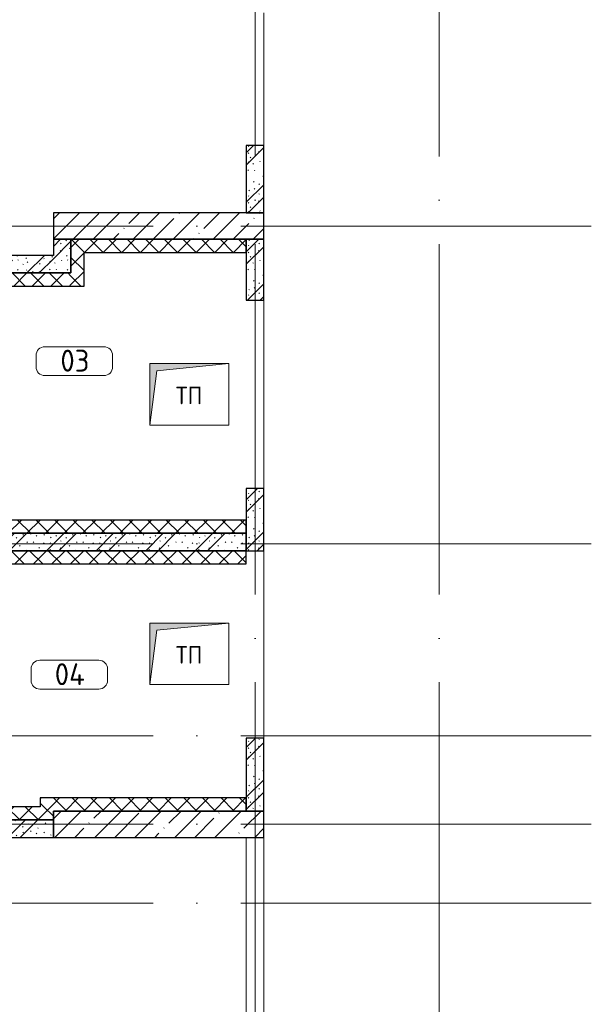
# Model space of a CAD drawing. Header units: millimetres. Extents: x -30540 to 175469, y -11730 to 122288.
# Tile 70 of 119: x 105220 to 111742, y 10195 to 21430. Entities that reach past the tile are written whole.
import ezdxf

# ---------------------------------------------------------------- set-up
doc = ezdxf.new("R2010")
doc.units = ezdxf.units.MM
doc.linetypes.add('ADSK_Линия сетки', pattern=[5000, 4000, -500, 0, -500])
for name, color, linetype, lineweight in [('A-____-NOTE-TEXT', 7, 'Continuous', 18), ('A-AREA-____-IDEN', 7, 'Continuous', 9), ('A-FLOR-____-OTLN', 7, 'Continuous', 18), ('A-WALL-____-MCUT', 7, 'Continuous', 40), ('A-WALL-____-PATT', 7, 'Continuous', 40), ('I-WALL-____-MCUT', 7, 'Continuous', 40), ('M-EQPM-____-OTLN', 7, 'Continuous', 18), ('S-COLS-____-MCUT', 7, 'Continuous', 40), ('S-COLS-____-OTLN', 7, 'Continuous', 18), ('S-GRID-____-OTLN', 7, 'Continuous', 9)]:
    doc.layers.add(name, color=color, linetype=linetype, lineweight=lineweight)
doc.styles.add('GOST Common', font='GOST_Common.ttf', dxfattribs={"height": 200})
doc.styles.add('GOST Common_3', font='GOST_Common.ttf', dxfattribs={"height": 250})
pattern_1 = [(45, (0, 0), (-228.0985, 228.0985), []), (45, (228.1, 0), (-228.0985, 228.0985), [403.225, -80.645, 6.706, -73.939])]
pattern_2 = [(135, (300.56, 377.28), (-565.6854, 6e-14), [10, -790]), (135, (349.8, 474.73), (-565.6854, 6e-14), [10, -790]), (135, (423.93, 473.06), (-565.6854, 6e-14), [10, -790]), (135, (229.92, 447.9), (-565.6854, 6e-14), [10, -790]), (135, (155.08, 447.9), (-565.6854, 6e-14), [10, -790]), (135, (114.9, 369.03), (-565.6854, 6e-14), [10, -790]), (135, (132.43, 285.8), (-565.6854, 6e-14), [10, -790]), (135, (214.66, 322), (-565.6854, 6e-14), [10, -790]), (135, (198.16, 261.88), (-565.6854, 6e-14), [10, -790]), (135, (45.2, 272.9), (-565.6854, 6e-14), [10, -790]), (135, (42.32, 336.16), (-565.6854, 6e-14), [10, -790]), (135, (92.26, 192.24), (-565.6854, 6e-14), [10, -790]), (135, (7.07, 149.2), (-565.6854, 6e-14), [10, -790]), (135, (80.6, 95.1), (-565.6854, 6e-14), [10, -790]), (135, (79.53, 36.94), (-565.6854, 6e-14), [10, -790]), (135, (153.87, 74.56), (-565.6854, 6e-14), [10, -790]), (135, (228.35, 124.8), (-565.6854, 6e-14), [10, -790]), (135, (279.75, 180.4), (-565.6854, 6e-14), [10, -790]), (135, (282.9, 31.63), (-565.6854, 6e-14), [10, -790]), (135, (377.38, 53.45), (-565.6854, 6e-14), [10, -790]), (135, (352.28, 102.7), (-565.6854, 6e-14), [10, -790]), (135, (354.05, 0), (-565.6854, 6e-14), [10, -790]), (135, (553.23, 16.45), (-565.6854, 6e-14), [10, -790]), (135, (542.38, 63.45), (-565.6854, 6e-14), [10, -790]), (135, (536.58, 239.3), (-565.6854, 6e-14), [10, -790]), (135, (475.85, 203.9), (-565.6854, 6e-14), [10, -790]), (135, (475.85, 316.54), (-565.6854, 6e-14), [10, -790]), (135, (520.8, 408.7), (-565.6854, 6e-14), [10, -790]), (135, (551.1, 470.8), (-565.6854, 6e-14), [10, -790]), (135, (235.25, 537.93), (-565.6854, 6e-14), [10, -790]), (135, (407.25, 547.65), (-565.6854, 6e-14), [10, -790]), (135, (94.5, 558.6), (-565.6854, 6e-14), [10, -790]), (135, (46.4, 532.3), (-565.6854, 6e-14), [10, -790]), (135, (85.56, 465.04), (-565.6854, 6e-14), [10, -790]), (135, (355.53, 181.14), (-565.6854, 6e-14), [10, -790]), (135, (362.23, 243.6), (-565.6854, 6e-14), [10, -790]), (135, (413.45, 344.1), (-565.6854, 6e-14), [10, -790]), (135, (286.3, 273.25), (-565.6854, 6e-14), [10, -790]), (135, (423.02, 263.72), (-565.6854, 6e-14), [10, -790]), (135, (162.94, 190.2), (-565.6854, 6e-14), [10, -790]), (135, (470.25, 120.93), (-565.6854, 6e-14), [10, -790]), (135, (484.48, 9.78), (-565.6854, 6e-14), [10, -790]), (45, (0, 212.13), (-565.6854, 0), []), (45, (212.13, 0), (-565.6854, 0), []), (45, (353.55, 0), (-565.6854, 0), []), (45, (0, 353.55), (-565.6854, 0), [])]
pattern_3 = [(45, (0, 0), (-106.06602, 106.06602), []), (135, (0, 0), (-106.06602, -106.06602), [])]

# ---------------------------------------------------------------- blocks, each defined once
blk = doc.blocks.new('АР_Канал вертикальный прямоугольный - ТП-4229735-01 ЭО')
at = {"layer": 'M-EQPM-____-OTLN', "lineweight": 13, "true_color": 0xe2e2e2}
blk.add_hatch(color=254, dxfattribs=at).paths.add_polyline_path([(-450, -350), (-370, 270), (450, 350), (-450, 350)])
at = {"layer": 'M-EQPM-____-OTLN', "color": 253, "lineweight": 13, "true_color": 0xaaaaaa}
for p, q in [((450, 350), (-450, 350)), ((-450, 350), (-450, -350)), ((450, 350), (-450, 350)), ((-450, 350), (-450, -350)), ((-450, -350), (-450, 350)), ((-450, 350), (450, 350)), ((-370, 270), (450, 350)), ((-370, 270), (450, 350)), ((450, -350), (450, 350)), ((450, 350), (450, -350)), ((-450, -350), (-370, 270)), ((-450, -350), (-370, 270)), ((-450, -350), (450, -350)), ((450, -350), (-450, -350))]:
    blk.add_line(p, q, dxfattribs=at)
blk = doc.blocks.new('Наметкина 10_РД_АР_К4_отсоединено_rvt-1-01 ЭО')
at = {"layer": 'A-WALL-____-PATT', "lineweight": 5, "true_color": 0xcccccc}
h = blk.add_hatch(dxfattribs=at)
h.set_pattern_fill('FP_105', color=254, style=0, pattern_type=2)
h.set_pattern_definition(pattern_2)
h.paths.add_polyline_path([(108005, 19225), (108005, 19995), (107805, 19995), (107805, 19225)])
h = blk.add_hatch(dxfattribs=at)
h.set_pattern_fill('FP_105', color=254, style=0, pattern_type=2)
h.set_pattern_definition(pattern_2)
h.paths.add_polyline_path([(105605, 18540), (105805, 18540), (105805, 18925), (105605, 18925), (105605, 18676)])
h = blk.add_hatch(dxfattribs=at)
h.set_pattern_fill('FP_107', color=254, style=0, pattern_type=2)
h.set_pattern_definition(pattern_3)
h.paths.add_polyline_path([(105805, 18390), (105955, 18390), (105955, 18925), (105805, 18925), (105805, 18540)])
h = blk.add_hatch(dxfattribs=at)
h.set_pattern_fill('FP_107', color=254, style=0, pattern_type=2)
h.set_pattern_definition(pattern_3)
h.paths.add_polyline_path([(107805, 18775), (107805, 18925), (105955, 18925), (105955, 18775), (106183, 18775)])
h = blk.add_hatch(dxfattribs=at)
h.set_pattern_fill('FP_105', color=254, style=0, pattern_type=2)
h.set_pattern_definition(pattern_2)
h.paths.add_polyline_path([(108005, 18230), (108005, 18925), (107805, 18925), (107805, 18230)])
h = blk.add_hatch(dxfattribs=at)
h.set_pattern_fill('FP_105', color=254, style=0, pattern_type=2)
h.set_pattern_definition(pattern_2)
h.paths.add_polyline_path([(105605, 18540), (105605, 18740), (102655, 18740), (102655, 18540), (102855, 18540)])
h = blk.add_hatch(dxfattribs=at)
h.set_pattern_fill('FP_107', color=254, style=0, pattern_type=2)
h.set_pattern_definition(pattern_3)
h.paths.add_polyline_path([(105805, 18390), (105805, 18540), (102855, 18540), (102855, 18390), (104405, 18390)])
h = blk.add_hatch(dxfattribs=at)
h.set_pattern_fill('FP_105', color=254, style=0, pattern_type=2)
h.set_pattern_definition(pattern_2)
h.paths.add_polyline_path([(108005, 15370), (108005, 16080), (107805, 16080), (107805, 15370)])
h = blk.add_hatch(dxfattribs=at)
h.set_pattern_fill('FP_107', color=254, style=0, pattern_type=2)
h.set_pattern_definition(pattern_3)
h.paths.add_polyline_path([(107805, 15570), (107805, 15720), (103625, 15720), (103625, 15570), (106183, 15570)])
h = blk.add_hatch(dxfattribs=at)
h.set_pattern_fill('FP_105', color=254, style=0, pattern_type=2)
h.set_pattern_definition(pattern_2)
h.paths.add_polyline_path([(107805, 15370), (107805, 15570), (102855, 15570), (102855, 15370), (106183, 15370)])
h = blk.add_hatch(dxfattribs=at)
h.set_pattern_fill('FP_107', color=254, style=0, pattern_type=2)
h.set_pattern_definition(pattern_3)
h.paths.add_polyline_path([(107805, 15220), (107805, 15370), (103405, 15370), (103405, 15220), (106183, 15220)])
h = blk.add_hatch(dxfattribs=at)
h.set_pattern_fill('FP_105', color=254, style=0, pattern_type=2)
h.set_pattern_definition(pattern_2)
h.paths.add_polyline_path([(108005, 12400), (108005, 13230), (107805, 13230), (107805, 12400)])
h = blk.add_hatch(dxfattribs=at)
h.set_pattern_fill('FP_107', color=254, style=0, pattern_type=2)
h.set_pattern_definition(pattern_3)
h.paths.add_polyline_path([(105605, 12450), (105605, 12550), (105455, 12550), (105455, 12450)])
h = blk.add_hatch(dxfattribs=at)
h.set_pattern_fill('FP_107', color=254, style=0, pattern_type=2)
h.set_pattern_definition(pattern_3)
h.paths.add_polyline_path([(106183, 12400), (107805, 12400), (107805, 12550), (105605, 12550), (105605, 12400)])
h = blk.add_hatch(dxfattribs=at)
h.set_pattern_fill('FP_107', color=254, style=0, pattern_type=2)
h.set_pattern_definition(pattern_3)
h.paths.add_polyline_path([(103718, 12300), (105605, 12300), (105605, 12450), (103405, 12450), (103405, 12300), (103695, 12300)])
h = blk.add_hatch(dxfattribs=at)
h.set_pattern_fill('FP_105', color=254, style=0, pattern_type=2)
h.set_pattern_definition(pattern_2)
h.paths.add_polyline_path([(105605, 12100), (105605, 12300), (103255, 12300), (103255, 12100)])
at = {"layer": 'S-COLS-____-OTLN', "lineweight": 5, "true_color": 0xcccccc}
h = blk.add_hatch(dxfattribs=at)
h.set_pattern_fill('FP_88', color=254, style=0, pattern_type=2)
h.set_pattern_definition(pattern_1)
h.paths.add_polyline_path([(105605, 18925), (108005, 18925), (108005, 19225), (105605, 19225)])
h = blk.add_hatch(dxfattribs=at)
h.set_pattern_fill('FP_88', color=254, style=0, pattern_type=2)
h.set_pattern_definition(pattern_1)
h.paths.add_polyline_path([(105605, 12100), (108005, 12100), (108005, 12400), (105605, 12400)])
at = {"layer": 'A-FLOR-____-OTLN', "color": 254, "lineweight": 13, "true_color": 0xcccccc}
for p, q in [((108005, 19995), (108005, 21510)), ((108005, 16080), (108005, 18230)), ((108005, 13230), (108005, 15370)), ((107805, 9835), (107805, 12100)), ((107805, 12100), (107805, 9835)), ((108005, 9835), (108005, 12100))]:
    blk.add_line(p, q, dxfattribs=at)
at = {"layer": 'A-WALL-____-MCUT', "color": 254, "lineweight": 30, "true_color": 0xcccccc}
for p, q in [((107805, 19995), (107805, 19225)), ((108005, 19995), (107805, 19995)), ((108005, 19225), (108005, 19995)), ((107805, 19225), (108005, 19225)), ((105955, 18925), (105805, 18925)), ((105805, 18925), (105805, 18540)), ((107805, 18925), (105955, 18925)), ((107805, 18775), (107805, 18925)), ((107805, 18925), (107805, 18230)), ((108005, 18925), (107805, 18925)), ((108005, 18230), (108005, 18925)), ((105955, 18775), (107805, 18775)), ((105955, 18390), (105955, 18775)), ((105805, 18540), (102855, 18540)), ((103005, 18390), (105805, 18390)), ((105805, 18390), (105955, 18390)), ((107805, 18230), (108005, 18230)), ((107805, 16080), (107805, 15370)), ((108005, 16080), (107805, 16080)), ((108005, 15370), (108005, 16080)), ((107805, 15720), (103625, 15720)), ((107805, 15570), (107805, 15720)), ((103625, 15570), (107805, 15570)), ((107805, 15370), (103405, 15370)), ((107805, 15370), (108005, 15370)), ((107805, 15220), (107805, 15370)), ((103405, 15220), (107805, 15220)), ((108005, 13230), (107805, 13230)), ((107805, 13230), (107805, 12400)), ((108005, 12400), (108005, 13230)), ((105455, 12550), (105455, 12450)), ((105605, 12550), (105455, 12550)), ((107805, 12550), (105605, 12550)), ((107805, 12400), (107805, 12550)), ((105455, 12450), (103405, 12450)), ((105605, 12400), (107805, 12400)), ((105605, 12300), (105605, 12400)), ((107805, 12400), (108005, 12400)), ((103405, 12300), (105605, 12300))]:
    blk.add_line(p, q, dxfattribs=at)
at = {"layer": 'I-WALL-____-MCUT', "color": 254, "lineweight": 30, "true_color": 0xcccccc}
for p, q in [((105605, 18925), (105605, 18740)), ((105805, 18925), (105605, 18925)), ((105805, 18540), (105805, 18925)), ((105605, 18740), (102655, 18740)), ((102855, 18540), (105605, 18540)), ((105605, 18540), (105805, 18540)), ((107805, 15570), (102855, 15570)), ((107805, 15370), (107805, 15570)), ((103255, 15370), (107805, 15370)), ((105605, 12300), (103255, 12300)), ((105605, 12100), (105605, 12300)), ((103255, 12100), (105605, 12100))]:
    blk.add_line(p, q, dxfattribs=at)
at = {"layer": 'S-COLS-____-MCUT', "color": 254, "lineweight": 30, "true_color": 0xcccccc}
for p, q in [((108005, 19225), (105605, 19225)), ((105605, 19225), (105605, 18925)), ((108005, 18925), (108005, 19225)), ((105605, 18925), (108005, 18925)), ((108005, 12400), (105605, 12400)), ((105605, 12400), (105605, 12100)), ((108005, 12100), (108005, 12400)), ((105605, 12100), (108005, 12100))]:
    blk.add_line(p, q, dxfattribs=at)
at = {"layer": 'M-EQPM-____-OTLN', "color": 253, "lineweight": 5, "true_color": 0xaaaaaa}
for p in [(107155, 17155), (107155, 14195)]:
    blk.add_blockref('АР_Канал вертикальный прямоугольный - ТП-4229735-01 ЭО', p, dxfattribs=at)
at = {"layer": 'A-____-NOTE-TEXT', "color": 253, "lineweight": 5, "true_color": 0xaaaaaa, "char_height": 200, "width": 384.81, "attachment_point": 1, "style": 'GOST Common'}
for insert in [(107000, 17242), (107000, 14282)]:
    blk.add_mtext('ТП', dxfattribs=dict(at, insert=insert))
blk = doc.blocks.new('Марка помещения 2 - Марка помещения 2-1605974-01 ЭО')
at = {"layer": 'A-AREA-____-IDEN', "color": 253, "true_color": 0xaaaaaa}
for p, q in [((-1.797, 0.841), (1.569, 0.841)), ((-2.297, -0.309), (-2.297, 0.341)), ((2.069, 0.341), (2.069, -0.309)), ((1.569, -0.809), (-1.797, -0.809))]:
    blk.add_line(p, q, dxfattribs=at)
for centre, start, end in [((-1.797, 0.341), 90, 180), ((1.569, 0.341), 0, 90), ((-1.797, -0.309), 180, 270), ((1.569, -0.309), 270, 360)]:
    blk.add_arc(centre, 0.5, start, end, dxfattribs=at)

msp = doc.modelspace()

# ---------------------------------------------------------------- linework, layer by layer
at = {"layer": 'S-GRID-____-OTLN', "color": 253, "linetype": 'ADSK_Линия сетки', "true_color": 0xaaaaaa}
for p, q in [((107905.3, -10130.4), (107905.3, 56550)), ((110005.3, -10130.4), (110005.3, 56550)), ((111741.6, 19075), (78589.2, 19075)), ((111741.6, 15450), (81129.2, 15450)), ((111741.6, 13260), (81129.2, 13260)), ((111741.6, 12250), (81129.2, 12250)), ((111741.6, 11350), (78589.2, 11350))]:
    msp.add_line(p, q, dxfattribs=at)

# ---------------------------------------------------------------- block references
at = {"lineweight": 5}
msp.add_blockref('Наметкина 10_РД_АР_К4_отсоединено_rvt-1-01 ЭО', (0, 0), dxfattribs=at)
at = {"layer": 'A-AREA-____-IDEN', "color": 253, "true_color": 0xaaaaaa, "xscale": 199.9999999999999, "yscale": 199.9999999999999, "zscale": 199.9999999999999}
for p in [(105866, 17530.4), (105808.6, 13952.8)]:
    msp.add_blockref('Марка помещения 2 - Марка помещения 2-1605974-01 ЭО', p, dxfattribs=at)

# ---------------------------------------------------------------- texts
at = {"layer": 'A-AREA-____-IDEN', "color": 253, "true_color": 0xaaaaaa, "char_height": 250, "attachment_point": 1, "style": 'GOST Common_3'}
for s, insert, width in [('03', (105684.5, 17664.2), 448.945), ('04', (105620.2, 14086.6), 464.979)]:
    msp.add_mtext(s, dxfattribs=dict(at, insert=insert, width=width))

doc.saveas('drawing.dxf')
